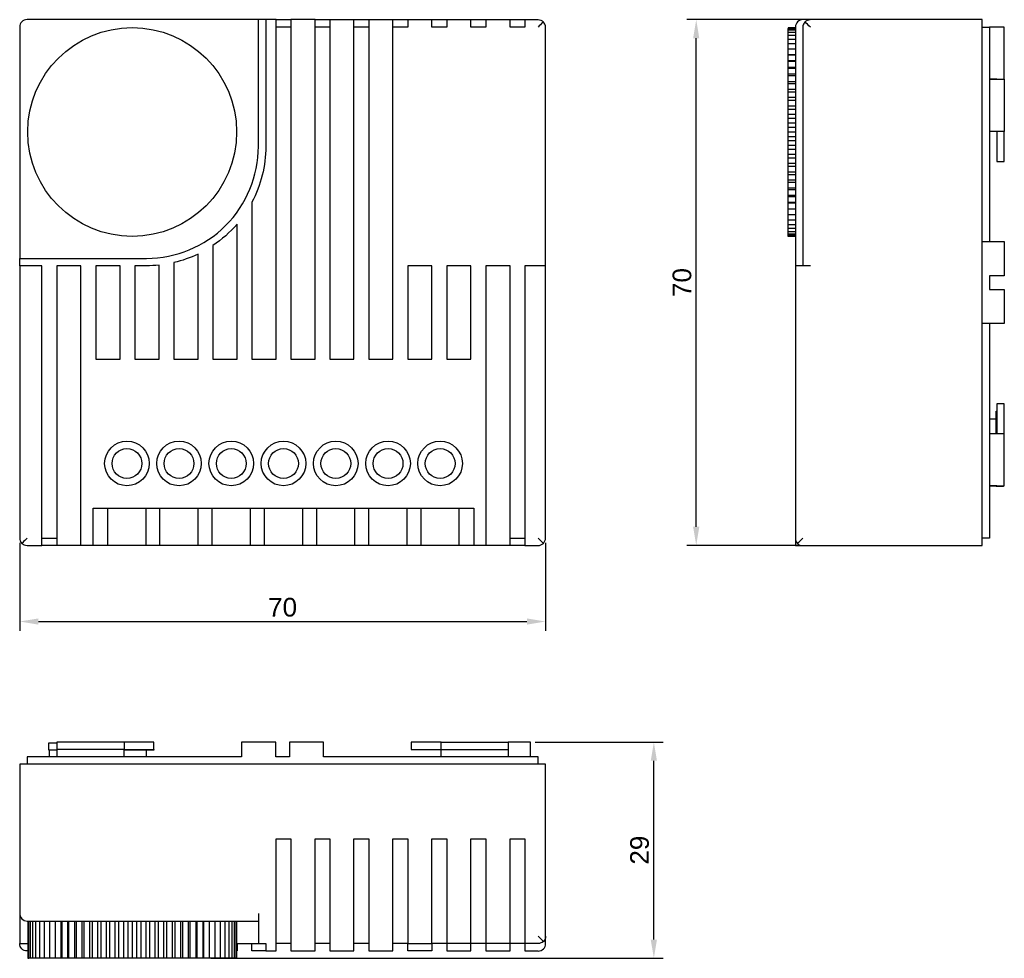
# Model space of a CAD drawing. Header units: millimetres. Extents: x 11 to 143, y 13 to 139.
import ezdxf

# ---------------------------------------------------------------- set-up
doc = ezdxf.new("R2010")
doc.units = ezdxf.units.MM
doc.layers.add('PDF_Geometry', color=7, linetype='Continuous')
doc.styles.get("Standard").update_dxf_attribs({"font": 'arial.ttf'})
doc.dimstyles.new('TDM', dxfattribs={"dimtxt": 2.5, "dimasz": 2.5, "dimexe": 1.25, "dimexo": 0.625, "dimtad": 1, "dimdec": 1, "dimtxsty": 'Standard', "dimcen": 2.5, "dimadec": 0, "dimazin": 0, "dimtfac": 1, "dimtdec": 1, "dimtmove": 0, "dimatfit": 3, "dimfxl": 1, "dimarcsym": 0})

# ---------------------------------------------------------------- blocks, each defined once
blk = doc.blocks.new('*D1')
at = {"color": 0, "lineweight": -2, "transparency": 16777216}
for p, q in [((10.76, 68.56), (10.76, 56.74)), ((81.26, 68.56), (81.26, 56.74)), ((13.26, 57.99), (78.76, 57.99))]:
    blk.add_line(p, q, dxfattribs=at)
at = {"color": 0, "transparency": 16777216}
for points in [[(13.26, 58.4), (13.26, 57.57), (10.76, 57.99)], [(78.76, 58.4), (78.76, 57.57), (81.26, 57.99)]]:
    blk.add_solid(points, dxfattribs=at)
at = {"layer": 'Defpoints', "color": 0, "transparency": 16777216}
for p in [(10.76, 69.18), (81.26, 69.18), (81.26, 57.99)]:
    blk.add_point(p, dxfattribs=at)
at = {"color": 0, "lineweight": 0, "transparency": 16777216, "insert": (46.01, 59.89), "char_height": 2.5, "attachment_point": 5}
blk.add_mtext('70', dxfattribs=at)
blk = doc.blocks.new('*D2')
at = {"color": 0, "lineweight": -2, "transparency": 16777216}
for p, q in [((116.14, 138.69), (100.22, 138.69)), ((101.47, 70.69), (101.47, 136.19)), ((115.15, 68.19), (100.22, 68.19))]:
    blk.add_line(p, q, dxfattribs=at)
at = {"color": 0, "transparency": 16777216}
for points in [[(101.05, 136.19), (101.88, 136.19), (101.47, 138.69)], [(101.05, 70.69), (101.88, 70.69), (101.47, 68.19)]]:
    blk.add_solid(points, dxfattribs=at)
at = {"layer": 'Defpoints', "color": 0, "transparency": 16777216}
for p in [(101.47, 138.69), (116.77, 138.69), (115.77, 68.19)]:
    blk.add_point(p, dxfattribs=at)
at = {"color": 0, "lineweight": 0, "transparency": 16777216, "insert": (99.57, 103.44), "char_height": 2.5, "attachment_point": 5, "rotation": 90}
blk.add_mtext('70', dxfattribs=at)
blk = doc.blocks.new('*D3')
at = {"color": 0, "lineweight": -2, "transparency": 16777216}
for p, q in [((79.89, 41.82), (97.04, 41.82)), ((95.79, 15.33), (95.79, 39.32)), ((36.4, 12.83), (97.04, 12.83))]:
    blk.add_line(p, q, dxfattribs=at)
at = {"color": 0, "transparency": 16777216}
for points in [[(95.37, 39.32), (96.2, 39.32), (95.79, 41.82)], [(95.37, 15.33), (96.2, 15.33), (95.79, 12.83)]]:
    blk.add_solid(points, dxfattribs=at)
at = {"layer": 'Defpoints', "color": 0, "transparency": 16777216}
for p in [(79.27, 41.82), (95.79, 41.82), (35.77, 12.83)]:
    blk.add_point(p, dxfattribs=at)
at = {"color": 0, "lineweight": 0, "transparency": 16777216, "insert": (93.88, 27.33), "char_height": 2.5, "attachment_point": 5, "rotation": 90}
blk.add_mtext('29', dxfattribs=at)

msp = doc.modelspace()

# ---------------------------------------------------------------- linework, layer by layer
at = {"layer": 'PDF_Geometry', "lineweight": 30}
for points in [[(43.75, 138.69), (42.76, 138.69), (11.75, 138.69, 0.414214), (10.76, 137.69), (10.76, 106.68)], [(10.76, 105.69), (10.76, 106.68), (27.76, 106.68, 0.414214), (42.76, 121.69), (42.76, 138.69)], [(50.36, 138.69), (52.35, 138.69), (55.58, 138.69), (57.57, 138.69), (60.81, 138.69), (62.8, 138.69), (66.04, 138.69), (68.03, 138.69), (71.27, 138.69), (73.26, 138.69), (76.5, 138.69), (78.48, 138.69), (80.26, 138.69, -0.198912), (80.96, 138.39), (80.85, 138.28), (80.73, 138.16), (80.58, 138.01), (80.41, 137.84), (80.26, 137.69)], [(116.04, 138.39, 0.198901), (115.77, 137.69), (115.77, 105.69), (115.52, 105.69), (115.28, 105.69), (115.07, 105.69), (114.9, 105.69), (114.82, 105.69), (114.78, 105.69), (114.78, 69.18), (114.78, 68.19), (115.77, 68.19), (139.79, 68.19), (139.79, 68.21), (139.79, 68.31), (139.79, 68.48), (139.79, 68.67), (139.79, 68.93), (139.79, 69.18), (139.79, 137.69), (139.79, 137.94), (139.79, 138.2), (139.79, 138.39), (139.79, 138.56), (139.79, 138.66), (139.79, 138.69), (116.77, 138.69), (115.77, 138.69, 0.414214), (114.78, 137.69), (114.78, 105.69)], [(116.77, 137.69), (116.58, 137.88), (116.39, 138.07), (116.22, 138.24), (116.07, 138.39, -0.198912), (116.76, 138.69)], [(81.26, 105.69), (81.26, 137.69, 0.198912), (80.98, 138.39)], [(11.75, 69.18), (11.61, 69.03), (11.44, 68.86), (11.29, 68.72), (11.16, 68.59), (11.05, 68.46, 0.198912), (11.75, 68.19), (13.74, 68.19), (13.74, 68.21), (13.74, 68.31), (13.74, 68.48), (13.74, 68.67), (13.74, 68.93), (13.74, 69.18), (13.74, 105.69), (11.75, 105.69), (11.5, 105.69), (11.25, 105.69), (11.06, 105.69), (10.89, 105.69), (10.78, 105.69), (10.76, 105.69), (10.76, 69.18, 0.198901), (11.05, 68.46)], [(81.26, 69.18), (81.26, 105.69), (81.24, 105.69), (81.13, 105.69), (80.96, 105.69), (80.77, 105.69), (80.52, 105.69), (80.26, 105.69), (78.48, 105.69), (78.48, 69.18), (78.48, 68.93), (78.48, 68.67), (78.48, 68.48), (78.48, 68.31), (78.48, 68.21), (78.48, 68.19), (80.26, 68.19, 0.198912), (80.98, 68.46, 0.198912), (81.26, 69.18)], [(114.76, 69.17, 0.198912), (115.05, 68.46, 0.198912), (115.76, 68.17)], [(10.76, 18.81, 0.414212), (11.75, 17.82), (42.76, 17.82)], [(11.86, 13.82), (11.75, 13.82, -0.414214), (10.76, 14.81)], [(81.28, 15.8, -0.198912), (80.98, 15.09, -0.198912), (80.26, 14.82), (78.48, 14.82), (76.5, 14.82), (73.26, 14.82), (71.27, 14.82), (68.03, 14.82), (66.04, 14.82), (66.04, 13.82), (62.8, 13.82), (62.8, 14.82), (60.81, 14.82)]]:
    msp.add_lwpolyline(points, format="xyb", dxfattribs=at)
for points in [[(41.89, 114.2), (41.89, 93.18), (45.13, 93.18), (45.13, 137.69), (45.13, 137.94), (45.13, 138.2), (45.13, 138.39), (45.13, 138.56), (45.13, 138.66), (45.13, 138.69), (43.75, 138.69), (43.75, 138.66), (43.75, 138.56), (43.75, 138.39), (43.75, 138.2), (43.75, 137.94), (43.75, 137.69), (43.75, 121.69, -0.122414)], [(36.66, 108.4), (36.66, 93.18), (39.9, 93.18), (39.9, 111.26, -0.067742)], [(31.44, 106.11), (31.44, 93.18), (34.67, 93.18), (34.67, 107.26, -0.053645)], [(27.75, 105.69), (26.21, 105.69), (26.21, 93.18), (29.45, 93.18), (29.45, 105.77, -0.026347)]]:
    msp.add_lwpolyline(points, format="xyb", close=True, dxfattribs=at)
for points in [[(45.13, 138.69), (47.12, 138.69)], [(52.35, 137.69), (50.36, 137.69), (50.36, 137.94), (50.36, 138.2), (50.36, 138.39), (50.36, 138.56), (50.36, 138.66), (50.36, 138.69), (47.12, 138.69), (47.12, 138.66), (47.12, 138.56), (47.12, 138.39), (47.12, 138.2), (47.12, 137.94), (47.12, 137.69), (47.12, 93.18), (50.36, 93.18), (50.36, 137.69)], [(52.35, 138.69), (52.35, 138.66), (52.35, 138.56), (52.35, 138.39), (52.35, 138.2), (52.35, 137.94), (52.35, 137.69), (52.35, 93.18), (55.58, 93.18), (55.58, 137.69)], [(57.57, 137.69), (55.58, 137.69), (55.58, 137.94), (55.58, 138.2), (55.58, 138.39), (55.58, 138.56), (55.58, 138.66), (55.58, 138.69)], [(57.57, 138.69), (57.57, 138.66), (57.57, 138.56), (57.57, 138.39), (57.57, 138.2), (57.57, 137.94), (57.57, 137.69), (57.57, 93.18), (60.81, 93.18), (60.81, 137.69)], [(62.8, 138.69), (62.8, 138.66), (62.8, 138.56), (62.8, 138.39), (62.8, 138.2), (62.8, 137.94), (62.8, 137.69), (60.81, 137.69), (60.81, 137.94), (60.81, 138.2), (60.81, 138.39), (60.81, 138.56), (60.81, 138.66), (60.81, 138.69)], [(68.03, 138.69), (68.03, 138.66), (68.03, 138.56), (68.03, 138.39), (68.03, 138.2), (68.03, 137.94), (68.03, 137.69), (66.04, 137.69), (66.04, 137.94), (66.04, 138.2), (66.04, 138.39), (66.04, 138.56), (66.04, 138.66), (66.04, 138.69)], [(73.26, 138.69), (73.26, 138.66), (73.26, 138.56), (73.26, 138.39), (73.26, 138.2), (73.26, 137.94), (73.26, 137.69), (71.27, 137.69), (71.27, 137.94), (71.27, 138.2), (71.27, 138.39), (71.27, 138.56), (71.27, 138.66), (71.27, 138.69)], [(78.48, 138.69), (78.48, 138.66), (78.48, 138.56), (78.48, 138.39), (78.48, 138.2), (78.48, 137.94), (78.48, 137.69), (76.5, 137.69), (76.5, 137.94), (76.5, 138.2), (76.5, 138.39), (76.5, 138.56), (76.5, 138.66), (76.5, 138.69)], [(47.12, 137.69), (45.13, 137.69)], [(114.78, 137.61), (113.78, 137.61), (113.78, 137.5), (114.78, 137.5)], [(114.78, 137.29), (113.78, 137.29), (113.78, 137.5)], [(139.79, 137.69), (140.79, 137.69)], [(142.78, 130.69), (142.78, 137.69), (140.79, 137.69), (140.79, 137.65), (140.79, 137.54), (140.79, 137.37), (140.79, 137.12), (140.79, 136.82), (140.79, 136.46), (140.79, 136.06), (140.79, 135.62), (140.79, 135.15), (140.79, 134.69), (140.79, 108.93)], [(114.78, 136.97), (113.78, 136.97), (113.78, 137.29)], [(114.78, 136.55), (113.78, 136.55), (113.78, 136.97)], [(114.78, 136.04), (113.78, 136.04), (113.78, 136.55)], [(114.78, 135.43), (113.78, 135.43), (113.78, 136.04)], [(114.78, 134.73), (113.78, 134.73), (113.78, 135.43)], [(114.78, 133.97), (113.78, 133.97), (113.78, 134.73)], [(114.78, 133.94), (113.78, 133.94), (113.78, 133.97)], [(114.78, 133.16), (113.78, 133.16), (113.78, 133.94)], [(114.78, 133.08), (113.78, 133.08), (113.78, 133.16)], [(114.78, 132.29), (113.78, 132.29), (113.78, 133.08)], [(114.78, 132.15), (113.78, 132.15), (113.78, 132.29)], [(114.78, 131.36), (113.78, 131.36), (113.78, 132.15)], [(114.78, 131.15), (113.78, 131.15), (113.78, 131.36)], [(114.78, 130.37), (113.78, 130.37), (113.78, 131.15)], [(140.79, 130.71), (141.78, 130.71), (141.78, 130.69), (140.79, 130.69)], [(114.78, 130.09), (113.78, 130.09), (113.78, 130.37)], [(114.78, 129.33), (113.78, 129.33), (113.78, 130.09)], [(141.78, 130.69), (142.78, 130.69), (142.78, 123.68)], [(114.78, 128.97), (113.78, 128.97), (113.78, 129.33)], [(114.78, 128.23), (113.78, 128.23), (113.78, 128.97)], [(114.78, 127.83), (113.78, 127.83), (113.78, 128.23)], [(114.78, 127.11), (113.78, 127.11), (113.78, 127.83)], [(114.78, 126.64), (113.78, 126.64), (113.78, 127.11)], [(114.78, 125.97), (113.78, 125.97), (113.78, 126.64)], [(114.78, 125.44), (113.78, 125.44), (113.78, 125.97)], [(114.78, 124.8), (113.78, 124.8), (113.78, 125.44)], [(114.78, 124.23), (113.78, 124.23), (113.78, 124.8)], [(114.78, 123.62), (113.78, 123.62), (113.78, 124.23)], [(114.78, 123), (113.78, 123), (113.78, 123.62)], [(114.78, 122.43), (113.78, 122.43), (113.78, 123)], [(141.78, 123.68), (141.78, 119.68), (142.78, 119.68), (142.78, 123.68), (140.79, 123.68)], [(114.78, 121.8), (113.78, 121.8), (113.78, 122.43)], [(114.78, 121.27), (113.78, 121.27), (113.78, 121.8)], [(114.78, 120.59), (113.78, 120.59), (113.78, 121.27)], [(114.78, 120.12), (113.78, 120.12), (113.78, 120.59)], [(114.78, 119.4), (113.78, 119.4), (113.78, 120.12)], [(114.78, 119), (113.78, 119), (113.78, 119.4)], [(114.78, 118.26), (113.78, 118.26), (113.78, 119)], [(114.78, 117.9), (113.78, 117.9), (113.78, 118.26)], [(114.78, 117.16), (113.78, 117.16), (113.78, 117.9)], [(114.78, 116.86), (113.78, 116.86), (113.78, 117.16)], [(114.78, 116.1), (113.78, 116.1), (113.78, 116.86)], [(114.78, 115.87), (113.78, 115.87), (113.78, 116.1)], [(114.78, 115.09), (113.78, 115.09), (113.78, 115.87)], [(114.78, 114.94), (113.78, 114.94), (113.78, 115.09)], [(114.78, 114.16), (113.78, 114.16), (113.78, 114.94)], [(114.78, 114.07), (113.78, 114.07), (113.78, 114.16)], [(114.78, 113.29), (113.78, 113.29), (113.78, 114.07)], [(114.78, 113.27), (113.78, 113.27), (113.78, 113.29)], [(114.78, 112.51), (113.78, 112.51), (113.78, 113.27)], [(114.78, 111.81), (113.78, 111.81), (113.78, 112.51)], [(114.78, 111.19), (113.78, 111.19), (113.78, 111.81)], [(114.78, 110.68), (113.78, 110.68), (113.78, 111.19)], [(114.78, 110.26), (113.78, 110.26), (113.78, 110.68)], [(114.78, 109.94), (113.78, 109.94), (113.78, 110.26)], [(114.78, 109.73), (113.78, 109.73), (113.78, 109.94)], [(114.78, 109.63), (113.78, 109.63), (113.78, 109.73)], [(139.79, 108.93), (140.79, 108.93), (142.78, 108.93), (142.78, 104.36), (140.79, 104.36), (140.79, 102.52), (142.78, 102.52), (142.78, 97.94), (140.79, 97.94), (140.79, 72.19), (140.79, 71.72), (140.79, 71.26), (140.79, 70.81), (140.79, 70.41), (140.79, 70.05), (140.79, 69.75), (140.79, 69.5), (140.79, 69.33), (140.79, 69.22), (140.79, 69.18), (139.79, 69.18)], [(18.97, 68.19), (18.97, 105.69), (15.75, 105.69), (15.75, 68.19)], [(76.5, 68.19), (76.5, 105.69), (73.26, 105.69), (73.26, 68.19)], [(116.77, 105.69), (115.77, 105.69)], [(140.79, 97.94), (139.79, 97.94)], [(141.78, 76.19), (142.78, 76.19), (142.78, 83.19), (142.78, 87.19), (141.78, 87.19), (141.78, 83.19)], [(141.68, 83.19), (141.68, 86.09), (141.68, 86.18), (141.78, 86.18)], [(141.68, 86.09), (141.78, 86.09)], [(140.79, 85.18), (141.68, 85.18)], [(140.79, 83.19), (142.78, 83.19)], [(140.79, 76.17), (141.78, 76.17), (141.78, 76.19), (140.79, 76.19)], [(142.69, 76.19), (142.69, 76.1), (141.68, 76.1), (141.68, 76.17)], [(20.62, 68.19), (20.62, 73.18), (71.63, 73.18), (71.63, 68.19)], [(22.57, 68.19), (22.57, 73.18)], [(27.67, 73.18), (27.67, 68.19)], [(29.57, 68.19), (29.57, 73.18)], [(34.65, 73.18), (34.65, 68.19)], [(36.58, 68.19), (36.58, 73.18)], [(41.66, 73.18), (41.66, 68.19)], [(43.58, 68.19), (43.58, 73.18)], [(48.66, 73.18), (48.66, 68.19)], [(50.59, 68.19), (50.59, 73.18)], [(55.67, 73.18), (55.67, 68.19)], [(57.57, 68.19), (57.57, 73.18)], [(62.67, 73.18), (62.67, 68.19)], [(64.58, 68.19), (64.58, 73.18)], [(69.66, 73.18), (69.66, 68.19)], [(13.74, 69.18), (15.75, 69.18)], [(76.5, 69.18), (78.48, 69.18)], [(80.96, 68.48), (80.85, 68.59), (80.73, 68.72), (80.58, 68.86), (80.41, 69.03), (80.26, 69.18)], [(115.07, 68.48), (115.22, 68.63), (115.39, 68.8), (115.58, 68.99), (115.77, 69.18)], [(78.48, 68.19), (76.5, 68.19), (73.26, 68.19), (71.63, 68.19), (69.66, 68.19), (69.38, 68.19), (69.07, 68.19), (68.69, 68.19), (68.26, 68.19), (67.82, 68.19), (67.35, 68.19), (66.89, 68.19), (66.44, 68.19), (66, 68.19), (65.57, 68.19), (65.19, 68.19), (64.85, 68.19), (64.58, 68.19), (62.67, 68.19), (62.4, 68.19), (62.06, 68.19), (61.68, 68.19), (61.26, 68.19), (60.81, 68.19), (60.37, 68.19), (59.9, 68.19), (59.44, 68.19), (58.99, 68.19), (58.57, 68.19), (58.19, 68.19), (57.87, 68.19), (57.57, 68.19), (55.67, 68.19), (55.39, 68.19), (55.06, 68.19), (54.67, 68.19), (54.27, 68.19), (53.83, 68.19), (53.36, 68.19), (52.9, 68.19), (52.43, 68.19), (51.99, 68.19), (51.56, 68.19), (51.18, 68.19), (50.87, 68.19), (50.59, 68.19), (48.66, 68.19), (48.39, 68.19), (48.05, 68.19), (47.67, 68.19), (47.27, 68.19), (46.82, 68.19), (46.36, 68.19), (45.89, 68.19), (45.43, 68.19), (44.98, 68.19), (44.58, 68.19), (44.2, 68.19), (43.86, 68.19), (43.58, 68.19), (41.66, 68.19), (41.38, 68.19), (41.04, 68.19), (40.69, 68.19), (40.26, 68.19), (39.82, 68.19), (39.35, 68.19), (38.89, 68.19), (38.42, 68.19), (37.98, 68.19), (37.57, 68.19), (37.19, 68.19), (36.85, 68.19), (36.58, 68.19), (34.65, 68.19), (34.38, 68.19), (34.06, 68.19), (33.68, 68.19), (33.26, 68.19), (32.81, 68.19), (32.35, 68.19), (31.88, 68.19), (31.44, 68.19), (30.99, 68.19), (30.57, 68.19), (30.19, 68.19), (29.85, 68.19), (29.57, 68.19), (27.67, 68.19), (27.39, 68.19), (27.06, 68.19), (26.67, 68.19), (26.25, 68.19), (25.81, 68.19), (25.36, 68.19), (24.9, 68.19), (24.43, 68.19), (23.99, 68.19), (23.56, 68.19), (23.18, 68.19), (22.86, 68.19), (22.57, 68.19), (20.62, 68.19), (18.97, 68.19), (15.75, 68.19), (13.74, 68.19)], [(81.26, 14.82), (81.26, 15.81), (81.26, 38.84), (81.24, 38.84), (81.13, 38.84), (80.96, 38.84), (80.77, 38.84), (80.52, 38.84), (80.26, 38.84), (80.26, 39.83), (80.22, 39.83), (80.11, 39.83), (79.94, 39.83), (79.69, 39.83), (79.39, 39.83), (79.03, 39.83), (78.63, 39.83), (78.19, 39.83), (77.72, 39.83), (77.26, 39.83), (51.5, 39.83), (51.5, 41.82), (46.93, 41.82), (46.93, 39.83), (45.09, 39.83), (45.09, 41.82), (40.52, 41.82), (40.52, 39.83), (14.76, 39.83), (14.29, 39.83), (13.83, 39.83), (13.38, 39.83), (12.98, 39.83), (12.62, 39.83), (12.32, 39.83), (12.07, 39.83), (11.9, 39.83), (11.8, 39.83), (11.75, 39.83), (11.75, 38.84)], [(15.75, 40.72), (14.67, 40.72), (14.67, 41.74), (15.75, 41.74)], [(24.75, 41.82), (24.75, 40.83), (28.75, 40.83), (28.75, 41.82), (24.75, 41.82), (15.75, 41.82), (15.75, 40.83)], [(67.27, 41.82), (63.27, 41.82), (63.27, 40.83), (67.27, 40.83), (67.27, 41.82), (76.26, 41.82), (76.26, 40.83)], [(79.27, 39.83), (79.27, 41.82), (76.26, 41.82)], [(14.76, 39.83), (14.76, 40.72)], [(24.75, 39.83), (24.75, 40.83), (15.75, 40.83), (15.75, 39.83)], [(28.75, 40.83), (28.75, 40.72), (28.66, 40.72), (24.75, 40.72)], [(27.75, 39.83), (27.75, 40.72)], [(28.66, 40.72), (28.66, 40.83)], [(67.27, 39.83), (67.27, 40.83), (76.26, 40.83), (76.26, 39.83)], [(80.26, 38.84), (11.75, 38.84), (11.5, 38.84), (11.25, 38.84), (11.06, 38.84), (10.89, 38.84), (10.78, 38.84), (10.76, 38.84), (10.76, 18.82), (10.76, 14.82), (11.86, 14.82)], [(42.76, 18.82), (42.76, 14.82), (43.75, 14.82), (43.75, 14.56), (43.75, 14.33), (43.75, 14.12), (43.75, 13.95), (43.75, 13.87), (43.75, 13.82), (45.13, 13.82), (45.13, 13.87), (45.13, 13.95), (45.13, 14.12), (45.13, 14.33), (45.13, 14.56), (45.13, 14.82), (45.13, 28.83), (47.12, 28.83), (47.12, 14.82), (47.12, 14.56), (47.12, 14.33), (47.12, 14.12), (47.12, 13.95), (47.12, 13.87), (47.12, 13.82), (50.36, 13.82), (50.36, 13.87), (50.36, 13.95), (50.36, 14.12), (50.36, 14.33), (50.36, 14.56), (50.36, 14.82), (50.36, 28.83), (52.35, 28.83), (52.35, 14.82), (50.36, 14.82)], [(52.35, 14.82), (52.35, 14.56), (52.35, 14.33), (52.35, 14.12), (52.35, 13.95), (52.35, 13.87), (52.35, 13.82), (55.58, 13.82), (55.58, 13.87), (55.58, 13.95), (55.58, 14.12), (55.58, 14.33), (55.58, 14.56), (55.58, 14.82), (55.58, 28.83), (57.57, 28.83), (57.57, 14.82), (57.57, 14.56), (57.57, 14.33), (57.57, 14.12), (57.57, 13.95), (57.57, 13.87), (57.57, 13.82), (60.81, 13.82), (60.81, 13.87), (60.81, 13.95), (60.81, 14.12), (60.81, 14.33), (60.81, 14.56), (60.81, 14.82), (60.81, 28.83), (62.8, 28.83), (62.8, 15.81)], [(62.8, 15.81), (62.8, 15.56), (62.8, 15.33), (62.8, 15.11), (62.8, 14.97), (62.8, 14.86), (62.8, 14.82), (66.04, 14.82), (66.04, 14.86), (66.04, 14.97), (66.04, 15.11), (66.04, 15.33), (66.04, 15.56), (66.04, 15.81), (66.04, 28.83), (68.03, 28.83), (68.03, 15.81), (68.03, 15.56), (68.03, 15.33), (68.03, 15.11), (68.03, 14.97), (68.03, 14.86), (68.03, 14.82), (68.03, 13.82), (71.27, 13.82), (71.27, 14.82), (71.27, 14.86), (71.27, 14.97), (71.27, 15.11), (71.27, 15.33), (71.27, 15.56), (71.27, 15.81), (71.27, 28.83), (73.26, 28.83), (73.26, 15.81), (73.26, 15.56), (73.26, 15.33), (73.26, 15.11), (73.26, 14.97), (73.26, 14.86), (73.26, 14.82), (73.26, 13.82), (76.5, 13.82), (76.5, 14.82), (76.5, 14.86), (76.5, 14.97), (76.5, 15.11), (76.5, 15.33), (76.5, 15.56), (76.5, 15.81), (76.5, 28.83), (78.48, 28.83), (78.48, 15.81), (78.48, 15.56), (78.48, 15.33), (78.48, 15.11), (78.48, 14.97), (78.48, 14.86), (78.48, 14.82), (78.48, 13.82), (80.26, 13.82)], [(11.86, 17.82), (11.86, 12.83), (11.97, 12.83), (11.97, 17.82)], [(12.18, 17.82), (12.18, 12.83), (11.97, 12.83)], [(12.49, 17.82), (12.49, 12.83), (12.18, 12.83)], [(12.9, 17.82), (12.9, 12.83), (12.49, 12.83)], [(13.43, 17.82), (13.43, 12.83), (12.9, 12.83)], [(14.04, 17.82), (14.04, 12.83), (13.43, 12.83)], [(14.74, 17.82), (14.74, 12.83), (14.04, 12.83)], [(15.5, 17.82), (15.5, 12.83), (14.74, 12.83)], [(15.52, 17.82), (15.52, 12.83), (15.5, 12.83)], [(16.28, 17.82), (16.28, 12.83), (15.52, 12.83)], [(16.39, 17.82), (16.39, 12.83), (16.28, 12.83)], [(17.17, 17.82), (17.17, 12.83), (16.39, 12.83)], [(17.32, 17.82), (17.32, 12.83), (17.17, 12.83)], [(18.1, 17.82), (18.1, 12.83), (17.32, 12.83)], [(18.31, 17.82), (18.31, 12.83), (18.1, 12.83)], [(19.1, 17.82), (19.1, 12.83), (18.31, 12.83)], [(19.37, 17.82), (19.37, 12.83), (19.1, 12.83)], [(20.13, 17.82), (20.13, 12.83), (19.37, 12.83)], [(20.47, 17.82), (20.47, 12.83), (20.13, 12.83)], [(21.21, 17.82), (21.21, 12.83), (20.47, 12.83)], [(21.64, 17.82), (21.64, 12.83), (21.21, 12.83)], [(22.34, 17.82), (22.34, 12.83), (21.64, 12.83)], [(22.8, 17.82), (22.8, 12.83), (22.34, 12.83)], [(23.5, 17.82), (23.5, 12.83), (22.8, 12.83)], [(24.01, 17.82), (24.01, 12.83), (23.5, 12.83)], [(24.66, 17.82), (24.66, 12.83), (24.01, 12.83)], [(25.24, 17.82), (25.24, 12.83), (24.66, 12.83)], [(25.85, 17.82), (25.85, 12.83), (25.24, 12.83)], [(26.44, 17.82), (26.44, 12.83), (25.85, 12.83)], [(27.01, 17.82), (27.01, 12.83), (26.44, 12.83)], [(27.67, 17.82), (27.67, 12.83), (27.01, 12.83)], [(28.18, 17.82), (28.18, 12.83), (27.67, 12.83)], [(28.88, 17.82), (28.88, 12.83), (28.18, 12.83)], [(29.34, 17.82), (29.34, 12.83), (28.88, 12.83)], [(30.06, 17.82), (30.06, 12.83), (29.34, 12.83)], [(30.46, 17.82), (30.46, 12.83), (30.06, 12.83)], [(31.2, 17.82), (31.2, 12.83), (30.46, 12.83)], [(31.54, 17.82), (31.54, 12.83), (31.2, 12.83)], [(32.3, 17.82), (32.3, 12.83), (31.54, 12.83)], [(32.6, 17.82), (32.6, 12.83), (32.3, 12.83)], [(33.36, 17.82), (33.36, 12.83), (32.6, 12.83)], [(33.59, 17.82), (33.59, 12.83), (33.36, 12.83)], [(34.36, 17.82), (34.36, 12.83), (33.59, 12.83)], [(34.53, 17.82), (34.53, 12.83), (34.36, 12.83)], [(35.31, 17.82), (35.31, 12.83), (34.53, 12.83)], [(35.39, 17.82), (35.39, 12.83), (35.31, 12.83)], [(36.16, 17.82), (36.16, 12.83), (35.39, 12.83)], [(36.18, 17.82), (36.18, 12.83), (36.16, 12.83)], [(36.94, 17.82), (36.94, 12.83), (36.18, 12.83)], [(37.66, 17.82), (37.66, 12.83), (36.94, 12.83)], [(38.25, 17.82), (38.25, 12.83), (37.66, 12.83)], [(38.78, 17.82), (38.78, 12.83), (38.25, 12.83)], [(39.2, 17.82), (39.2, 12.83), (38.78, 12.83)], [(39.52, 17.82), (39.52, 12.83), (39.2, 12.83)], [(39.73, 17.82), (39.73, 12.83), (39.52, 12.83)], [(39.84, 17.82), (39.84, 12.83), (39.73, 12.83)], [(39.84, 14.82), (40.49, 14.82), (41.09, 14.82), (41.6, 14.82), (42, 14.82), (42.34, 14.82), (42.57, 14.82), (42.72, 14.82), (42.76, 14.82)], [(39.9, 14.82), (39.9, 13.82), (39.84, 13.82)], [(43.75, 13.82), (43.71, 13.82), (43.61, 13.82), (43.42, 13.82), (43.14, 13.82), (42.8, 13.82), (42.38, 13.82), (41.89, 13.82), (41.89, 14.82)], [(47.12, 14.82), (45.13, 14.82)], [(57.57, 14.82), (55.58, 14.82)], [(80.96, 15.11), (80.81, 15.26), (80.64, 15.43), (80.45, 15.62), (80.26, 15.81)]]:
    msp.add_lwpolyline(points, dxfattribs=at)
for points in [[(20.98, 105.69), (20.98, 93.18), (24.22, 93.18), (24.22, 105.69)], [(62.8, 105.69), (62.8, 93.18), (66.04, 93.18), (66.04, 105.69)], [(68.03, 105.69), (68.03, 93.18), (71.27, 93.18), (71.27, 105.69)]]:
    msp.add_lwpolyline(points, close=True, dxfattribs=at)
for centre, radius in [((25.84, 123.63), 14), ((25.14, 79.18), 2.99), ((32.12, 79.18), 2.99), ((39.13, 79.18), 2.99), ((46.13, 79.18), 2.99), ((53.14, 79.18), 2.99), ((60.15, 79.18), 2.99), ((67.13, 79.18), 2.99), ((25.14, 79.18), 2), ((32.12, 79.18), 2), ((39.13, 79.18), 2), ((46.13, 79.18), 2), ((53.14, 79.18), 2), ((60.15, 79.18), 2), ((67.13, 79.18), 2)]:
    msp.add_circle(centre, radius, dxfattribs=at)
msp.add_arc((80.27, 14.81), 1.01, 270, 0, dxfattribs=at)

# ---------------------------------------------------------------- dimensions: what is measured, and where the dimension line sits
at = {"lineweight": 0}
dim = msp.add_linear_dim(base=(101.47, 138.69), p1=(115.77, 68.19), p2=(116.77, 138.69), angle=90, text='70', dimstyle='TDM', dxfattribs=at)
dim.commit()
dim.dimension.update_dxf_attribs({"geometry": '*D2', "text_midpoint": (99.57, 103.44)})
dim = msp.add_linear_dim(base=(81.26, 57.99), p1=(10.76, 69.18), p2=(81.26, 69.18), text='70', dimstyle='TDM', dxfattribs=at)
dim.commit()
dim.dimension.update_dxf_attribs({"geometry": '*D1', "text_midpoint": (46.01, 59.89)})
dim = msp.add_linear_dim(base=(95.79, 41.82), p1=(35.77, 12.83), p2=(79.27, 41.82), angle=90, dimstyle='TDM', dxfattribs=at)
dim.commit()
dim.dimension.update_dxf_attribs({"geometry": '*D3', "text_midpoint": (93.88, 27.33)})

doc.saveas('drawing.dxf')
